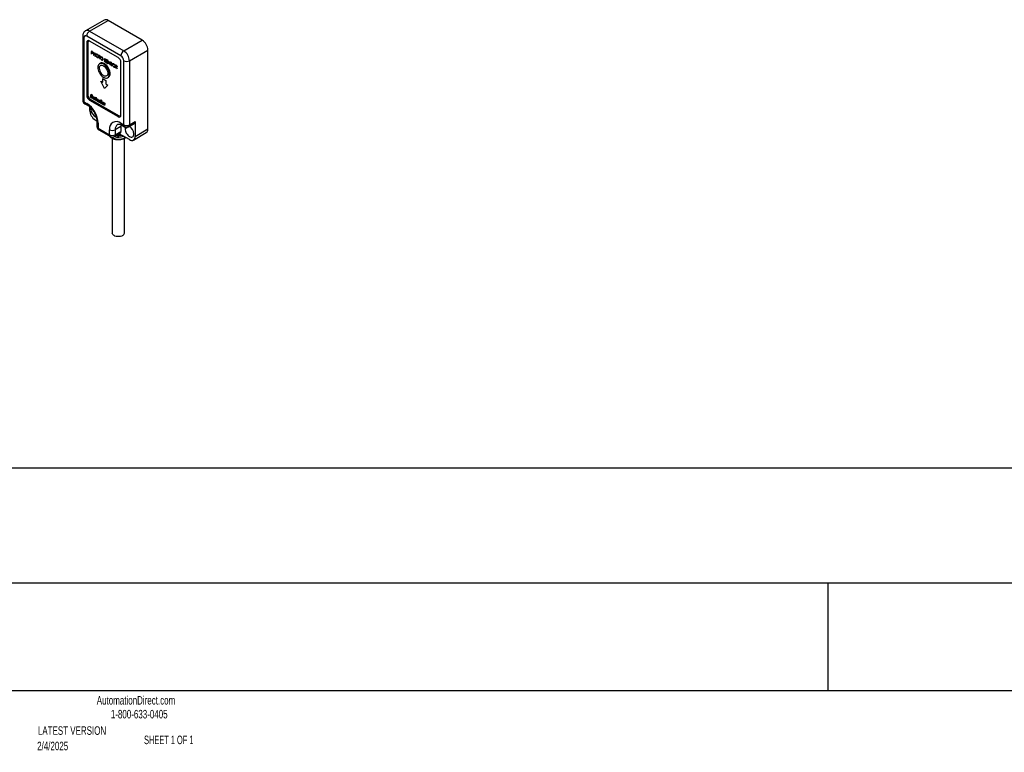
# Model space of a CAD drawing. Header units: millimetres. Extents: x 7 to 956, y 7 to 733.
# Tile 3 of 5: x 222 to 466, y 7 to 189. Entities that reach past the tile are written whole.
import ezdxf

# ---------------------------------------------------------------- set-up
doc = ezdxf.new("R2010")
doc.units = ezdxf.units.MM
doc.layers.add('TEXT', color=140, linetype='Continuous', lineweight=25)
doc.styles.add('SLDTEXTSTYLE0', font='TXT', dxfattribs={"width": 0.7})
doc.styles.add('SLDTEXTSTYLE1', font='TXT', dxfattribs={"width": 0.65})

msp = doc.modelspace()

# ---------------------------------------------------------------- linework, layer by layer
for p, q in [((242.512, 188.764), (237.916, 186.111)), ((238.916, 186.012), (243.512, 188.665)), ((251.997, 183.767), (243.512, 188.665)), ((238.916, 186.012), (247.401, 181.113)), ((237.209, 184.787), (237.209, 168.864)), ((237.502, 184.379), (237.502, 168.456)), ((246.694, 179.889), (238.209, 184.787)), ((238.816, 183.612), (238.657, 183.52)), ((245.987, 179.48), (238.916, 183.562)), ((245.993, 179.477), (239.057, 183.481)), ((239.057, 183.481), (239.057, 183.481)), ((247.401, 181.113), (251.997, 183.767)), ((238.517, 183.332), (238.209, 183.154)), ((238.209, 183.154), (238.209, 170.089)), ((238.492, 183.154), (238.492, 170.089)), ((239.476, 181.012), (239.351, 181.084)), ((239.351, 181.084), (239.351, 180.349)), ((248.815, 178.664), (253.412, 181.317)), ((253.412, 161.72), (253.412, 181.317)), ((239.351, 180.349), (239.408, 180.316)), ((239.408, 180.976), (239.525, 180.909)), ((239.408, 180.731), (239.408, 180.976)), ((239.52, 180.665), (239.408, 180.731)), ((239.408, 180.316), (239.408, 180.656)), ((239.408, 180.656), (239.454, 180.629)), ((239.93, 180.75), (239.873, 180.783)), ((239.873, 180.783), (239.873, 180.048)), ((239.873, 180.048), (239.93, 180.015)), ((239.93, 180.448), (239.93, 180.75)), ((240.257, 180.26), (239.93, 180.448)), ((239.93, 180.015), (239.93, 180.373)), ((239.93, 180.373), (240.257, 180.185)), ((240.314, 180.529), (240.257, 180.562)), ((240.257, 180.562), (240.257, 180.26)), ((240.257, 180.185), (240.257, 179.827)), ((240.257, 179.827), (240.314, 179.794)), ((240.314, 179.794), (240.314, 180.529)), ((241.505, 179.841), (241.171, 180.034)), ((241.171, 180.034), (241.171, 179.959)), ((241.171, 179.959), (241.309, 179.879)), ((241.309, 179.879), (241.309, 179.219)), ((241.309, 179.219), (241.366, 179.186)), ((241.366, 179.186), (241.366, 179.846)), ((241.366, 179.846), (241.505, 179.766)), ((241.505, 179.766), (241.505, 179.841)), ((242.603, 178.651), (242.549, 178.645)), ((242.865, 178.905), (242.917, 178.92)), ((243.414, 178.739), (243.055, 178.946)), ((243.055, 178.946), (243.055, 178.211)), ((243.112, 178.612), (243.112, 178.838)), ((243.112, 178.838), (243.414, 178.663)), ((243.414, 178.437), (243.112, 178.612)), ((243.414, 178.663), (243.414, 178.739)), ((243.54, 178.666), (243.528, 178.673)), ((243.528, 178.673), (243.528, 177.938)), ((243.961, 177.845), (243.54, 178.666)), ((247.401, 162.741), (247.401, 178.664)), ((248.815, 178.664), (248.815, 162.741)), ((241.593, 178.028), (241.381, 177.905)), ((243.055, 178.211), (243.414, 178.004)), ((243.112, 178.253), (243.112, 178.536)), ((243.112, 178.536), (243.414, 178.362)), ((243.414, 178.079), (243.112, 178.253)), ((243.414, 178.362), (243.414, 178.437)), ((243.414, 178.004), (243.414, 178.079)), ((243.528, 177.938), (243.586, 177.905)), ((243.586, 177.905), (243.586, 178.482)), ((243.586, 178.482), (244.005, 177.663)), ((244.018, 178.39), (243.961, 178.423)), ((243.961, 178.423), (243.961, 177.845)), ((244.005, 177.663), (244.018, 177.655)), ((244.018, 177.655), (244.018, 178.39)), ((244.17, 177.747), (244.116, 177.741)), ((244.431, 178.001), (244.483, 178.016)), ((245.516, 177.525), (245.389, 177.599)), ((245.389, 177.599), (245.389, 176.864)), ((245.389, 176.864), (245.446, 176.831)), ((245.446, 177.491), (245.565, 177.422)), ((245.446, 177.246), (245.446, 177.491)), ((245.562, 177.177), (245.446, 177.246)), ((245.446, 176.831), (245.446, 177.17)), ((245.446, 177.17), (245.492, 177.143)), ((245.492, 177.143), (245.726, 176.669)), ((245.797, 176.629), (245.563, 177.103)), ((245.726, 176.669), (245.797, 176.629)), ((246.694, 165.191), (246.694, 178.256)), ((242.204, 174.234), (242.982, 173.785)), ((242.204, 173.336), (242.204, 174.234)), ((242.982, 173.785), (242.982, 172.887)), ((243.381, 174.441), (243.593, 174.563)), ((243.795, 175.357), (244.007, 175.479)), ((241.744, 173.601), (242.204, 173.336)), ((242.593, 171.805), (241.744, 173.601)), ((243.441, 172.621), (242.593, 171.805)), ((242.982, 172.887), (243.441, 172.621)), ((238.492, 170.253), (238.209, 170.089)), ((239.199, 169.028), (238.916, 168.865)), ((238.916, 168.865), (245.987, 164.783)), ((239.057, 169.11), (246.128, 165.028)), ((239.117, 169.587), (239.293, 170.33)), ((239.321, 169.47), (239.117, 169.587)), ((239.293, 170.33), (239.534, 170.19)), ((239.337, 169.569), (239.321, 169.47)), ((239.47, 169.493), (239.337, 169.569)), ((239.363, 169.733), (239.39, 169.913)), ((239.447, 169.685), (239.363, 169.733)), ((239.41, 170.07), (239.425, 169.893)), ((239.425, 169.893), (239.447, 169.685)), ((239.484, 169.375), (239.47, 169.493)), ((239.689, 169.257), (239.484, 169.375)), ((239.534, 170.19), (239.689, 169.257)), ((239.715, 169.816), (239.905, 169.706)), ((239.715, 169.485), (239.715, 169.816)), ((239.905, 169.706), (239.905, 169.406)), ((239.979, 169.663), (240.17, 169.554)), ((239.979, 169.363), (239.979, 169.663)), ((240.17, 169.554), (240.17, 169.223)), ((240.244, 169.51), (240.318, 169.467)), ((240.244, 169.335), (240.244, 169.51)), ((240.318, 169.292), (240.244, 169.335)), ((240.318, 169.622), (240.508, 169.512)), ((240.318, 169.467), (240.318, 169.622)), ((240.318, 168.894), (240.318, 169.292)), ((240.508, 168.784), (240.318, 168.894)), ((240.508, 169.512), (240.508, 169.358)), ((240.508, 169.358), (240.581, 169.316)), ((240.581, 169.14), (240.508, 169.182)), ((240.508, 169.182), (240.508, 168.784)), ((240.581, 169.316), (240.581, 169.14)), ((237.502, 168.456), (238.209, 168.048)), ((237.709, 167.998), (238.416, 167.59)), ((238.916, 167.23), (238.916, 166.415)), ((239.409, 166.74), (239.234, 166.639)), ((241.161, 168.407), (241.161, 168.739)), ((241.351, 168.297), (241.161, 168.407)), ((241.351, 168.599), (241.351, 168.297)), ((241.426, 168.254), (241.426, 168.556)), ((241.615, 168.145), (241.426, 168.254)), ((241.615, 168.477), (241.615, 168.145)), ((241.686, 168.678), (241.876, 168.568)), ((241.686, 168.104), (241.686, 168.678)), ((241.876, 167.995), (241.686, 168.104)), ((241.876, 168.568), (241.876, 167.995)), ((242.255, 168.369), (242.255, 168.173)), ((242.255, 167.979), (242.255, 167.776)), ((242.318, 167.753), (242.318, 167.941)), ((242.679, 168.121), (242.678, 167.963)), ((240.33, 163.965), (240.738, 163.73)), ((246.295, 164.96), (245.987, 164.783)), ((246.528, 164.988), (246.687, 165.08)), ((240.744, 163.557), (240.744, 162.332)), ((241.037, 163.149), (241.037, 161.924)), ((241.037, 161.924), (243.866, 160.291)), ((241.244, 161.466), (244.073, 159.834)), ((243.866, 160.291), (243.866, 161.516)), ((246.694, 162.333), (245.28, 161.516)), ((245.28, 161.516), (245.28, 160.291)), ((246.694, 163.15), (247.401, 162.741)), ((246.694, 162.333), (246.694, 161.108)), ((246.901, 162.692), (247.608, 162.284)), ((248.816, 162.374), (247.719, 161.741)), ((248.608, 162.284), (250.022, 163.1)), ((248.815, 162.741), (250.23, 163.558)), ((250.23, 163.558), (250.23, 159.883)), ((250.23, 159.883), (253.412, 161.72)), ((244.558, 159.392), (244.558, 135.836)), ((245.073, 159.834), (246.487, 160.65)), ((245.28, 160.291), (246.694, 161.108)), ((248.815, 159.067), (246.28, 160.53)), ((247.558, 135.836), (247.558, 159.391)), ((247.755, 159.597), (247.755, 159.679)), ((247.755, 159.597), (247.824, 159.639)), ((249.815, 158.968), (252.997, 160.805))]:
    msp.add_line(p, q)
at = {"flags": 128}
for points in [[(243.795, 175.357), (243.776, 175.637), (243.718, 175.931), (243.625, 176.232), (243.497, 176.532), (243.339, 176.822), (243.154, 177.094), (242.949, 177.341), (242.728, 177.556), (242.498, 177.733), (242.264, 177.868), (242.034, 177.957), (241.813, 177.997), (241.607, 177.987), (241.423, 177.928), (241.265, 177.82), (241.137, 177.668), (241.043, 177.476), (240.986, 177.247), (240.967, 176.989)], [(240.967, 176.989), (240.986, 176.71), (241.043, 176.415), (241.137, 176.114), (241.265, 175.814), (241.423, 175.525), (241.607, 175.252), (241.813, 175.005), (242.034, 174.79), (242.264, 174.613), (242.498, 174.478), (242.728, 174.39), (242.949, 174.35), (243.154, 174.359), (243.339, 174.419), (243.497, 174.526), (243.625, 174.678), (243.718, 174.871), (243.776, 175.099), (243.795, 175.357)], [(241.32, 176.785), (241.34, 177.013), (241.401, 177.207), (241.499, 177.363), (241.631, 177.472), (241.791, 177.532), (241.975, 177.539), (242.174, 177.494), (242.381, 177.398), (242.588, 177.255), (242.787, 177.07), (242.97, 176.851), (243.131, 176.606), (243.263, 176.344), (243.361, 176.076), (243.421, 175.811), (243.441, 175.561)], [(244.007, 175.479), (243.988, 175.759), (243.93, 176.054), (243.837, 176.355), (243.709, 176.654), (243.551, 176.944), (243.366, 177.216), (243.161, 177.463), (242.94, 177.678), (242.71, 177.856), (242.476, 177.99), (242.246, 178.079), (242.025, 178.119), (241.819, 178.109), (241.635, 178.05), (241.593, 178.028)], [(243.441, 175.561), (243.421, 175.334), (243.361, 175.139), (243.263, 174.983), (243.131, 174.874), (242.97, 174.814), (242.787, 174.807), (242.588, 174.852), (242.381, 174.948), (242.174, 175.091), (241.975, 175.276), (241.923, 175.332)], [(239.234, 166.639), (239.255, 166.874), (239.261, 166.902)], [(246.734, 162.782), (246.716, 162.669), (246.694, 162.333)], [(247.719, 161.741), (247.74, 161.482), (247.803, 161.208), (247.904, 160.931), (248.04, 160.661), (248.207, 160.407), (248.396, 160.181), (248.602, 159.99), (248.815, 159.842), (249.029, 159.743), (249.235, 159.697), (249.424, 159.704), (249.59, 159.766), (249.727, 159.879), (249.828, 160.039), (249.89, 160.241), (249.911, 160.475)], [(247.118, 135.223), (246.891, 135.116), (246.632, 135.036), (246.35, 134.986), (246.058, 134.97), (245.765, 134.986), (245.484, 135.036), (245.224, 135.116), (244.997, 135.223), (244.811, 135.355), (244.672, 135.504), (244.587, 135.667), (244.558, 135.836)]]:
    msp.add_lwpolyline(points, dxfattribs=at)
for centre, radius, start, end in [((242.929, 187.879), 0.979, 53.47043, 115.21911), ((238.33, 185.196), 1.004, 54.33146, 114.46045), ((239.744, 184.717), 1.537, 122.60548, 177.39452), ((237.709, 184.837), 0.503, 185.80965, 245.61533), ((237.933, 184.449), 0.437, 50.79671, 189.21404), ((238.64, 183.224), 0.437, 50.79671, 189.21404), ((238.837, 183.21), 0.349, 50.79671, 189.21404), ((239.168, 183.394), 0.604, 154.0702, 176.18422), ((250.354, 181.185), 3.06, 2.4763, 57.5237), ((248.229, 179.819), 1.537, 122.60548, 177.39452), ((245.758, 178.532), 3.06, 2.4764, 57.5236), ((245.159, 178.186), 1.537, 2.60548, 57.39452), ((245.866, 178.594), 1.537, 2.60548, 57.39452), ((248.108, 180.029), 1.537, 242.60967, 297.39033), ((243.247, 176.822), 1.928, 181.09086, 198.90355), ((243.795, 176.989), 2.5, 198.46796, 221.52667), ((242.998, 175.384), 1.013, 305.92834, 5.38384), ((238.209, 168.864), 1, 180, 240.00269), ((237.709, 168.914), 0.503, 185.6948, 245.62534), ((239.744, 170.159), 1.537, 182.60548, 237.39452), ((239.72, 170.145), 1.229, 182.60548, 237.39452), ((237.992, 168.402), 0.493, 173.70115, 234.98667), ((238.71, 167.999), 0.504, 174.39769, 234.09481), ((234.914, 162.88), 6.13, 2.52015, 57.47985), ((241.973, 166.547), 3.06, 182.4763, 237.5237), ((241.456, 166.671), 2.222, 180.82174, 246.56967), ((246.263, 165.121), 0.437, 230.79671, 9.21404), ((246.349, 165.298), 0.349, 230.79671, 9.21404), ((246.674, 165.493), 0.604, 243.80938, 265.92545), ((241.245, 163.608), 0.504, 185.90684, 245.60684), ((241.744, 162.332), 1, 180, 240.00269), ((241.245, 162.382), 0.503, 185.6948, 245.62534), ((241.513, 161.864), 0.48, 172.74417, 235.94365), ((245.596, 161.786), 1.751, 51.14713, 188.86362), ((244.573, 162.881), 1.537, 242.60967, 297.39033), ((246.767, 161.671), 1.495, 125.39242, 185.92679), ((247.17, 163.089), 0.48, 172.74417, 235.94365), ((247.891, 162.687), 0.493, 173.70115, 234.98667), ((248.108, 164.106), 1.537, 242.60967, 297.39033), ((248.108, 163.15), 1, 240.00269, 299.99731), ((248.713, 161.776), 0.995, 155.1069, 182.03676), ((248.34, 162.681), 0.48, 304.05635, 7.25583), ((247.569, 160.387), 2.344, 2.15819, 58.62091), ((249.754, 163.497), 0.48, 304.05635, 7.25583), ((252.412, 161.621), 1.005, 305.64976, 5.66242), ((244.341, 160.231), 0.48, 172.74417, 235.94365), ((244.573, 161.656), 1.537, 242.60967, 297.39033), ((246.088, 162.629), 3.46, 232.27279, 298.80008), ((244.573, 160.7), 1, 240.00269, 299.99731), ((246.053, 163.61), 3.93, 254.99984, 289.49201), ((244.804, 160.231), 0.48, 304.05635, 7.25583), ((246.056, 163.003), 2.976, 259.20111, 287.02502), ((246.058, 164.449), 4.114, 268.39595, 277.07811), ((246.218, 161.047), 0.48, 304.05635, 7.25583), ((247.612, 159.579), 0.144, 304.03966, 7.25751), ((249.363, 159.751), 0.877, 231.32543, 8.68532), ((246.807, 135.91), 0.754, 294.37466, 354.3052)]:
    msp.add_arc(centre, radius, start, end)
for points, knots in [([(237.916, 186.104), (237.87, 186.078), (237.752, 186.011), (237.592, 185.859), (237.442, 185.664), (237.329, 185.445), (237.252, 185.208), (237.214, 184.986), (237.21, 184.844), (237.209, 184.787)], [0, 0, 0, 0, 0.1007398, 0.2593495, 0.4150406, 0.5705626, 0.7287548, 0.8924529, 1, 1, 1, 1]), ([(239.621, 180.918), (239.597, 180.938), (239.573, 180.953), (239.524, 180.984), (239.5, 180.998), (239.476, 181.012)], [0, 0, 0, 0, 0.5, 0.5, 1, 1, 1, 1]), ([(239.686, 180.694), (239.685, 180.673), (239.681, 180.653), (239.661, 180.628), (239.647, 180.621), (239.613, 180.62), (239.594, 180.627), (239.557, 180.644), (239.538, 180.654), (239.52, 180.665)], [0, 0, 0, 0, 0.25, 0.25, 0.5, 0.5, 0.75, 0.75, 1, 1, 1, 1]), ([(239.525, 180.909), (239.543, 180.898), (239.561, 180.887), (239.597, 180.862), (239.616, 180.847), (239.648, 180.809), (239.662, 180.786), (239.681, 180.739), (239.685, 180.715), (239.686, 180.694)], [0, 0, 0, 0, 0.25, 0.25, 0.5, 0.5, 0.75, 0.75, 1, 1, 1, 1]), ([(239.616, 180.548), (239.652, 180.538), (239.686, 180.539), (239.733, 180.58), (239.742, 180.618), (239.743, 180.661)], [0, 0, 0, 0, 0.5, 0.5, 1, 1, 1, 1]), ([(239.743, 180.661), (239.742, 180.704), (239.733, 180.752), (239.689, 180.844), (239.656, 180.886), (239.621, 180.918)], [0, 0, 0, 0, 0.5, 0.5, 1, 1, 1, 1]), ([(240.775, 180.281), (240.731, 180.306), (240.687, 180.322), (240.607, 180.329), (240.57, 180.321), (240.509, 180.284), (240.485, 180.254), (240.452, 180.179), (240.445, 180.133), (240.444, 180.083)], [0, 0, 0, 0, 0.25, 0.25, 0.5, 0.5, 0.75, 0.75, 1, 1, 1, 1]), ([(240.444, 180.083), (240.445, 180.031), (240.452, 179.977), (240.486, 179.864), (240.512, 179.807), (240.574, 179.7), (240.611, 179.649), (240.692, 179.565), (240.736, 179.532), (240.78, 179.506)], [0, 0, 0, 0, 0.25, 0.25, 0.5, 0.5, 0.75, 0.75, 1, 1, 1, 1]), ([(240.501, 180.05), (240.502, 180.091), (240.508, 180.129), (240.536, 180.19), (240.557, 180.212), (240.634, 180.254), (240.706, 180.245), (240.778, 180.204)], [0, 0, 0, 0, 0.25, 0.25, 0.5, 0.5, 1, 1, 1, 1]), ([(240.778, 179.582), (240.742, 179.604), (240.706, 179.63), (240.64, 179.699), (240.61, 179.739), (240.558, 179.826), (240.536, 179.872), (240.508, 179.964), (240.502, 180.008), (240.501, 180.05)], [0, 0, 0, 0, 0.25, 0.25, 0.5, 0.5, 0.75, 0.75, 1, 1, 1, 1]), ([(241.113, 179.7), (241.112, 179.752), (241.106, 179.807), (241.072, 179.921), (241.046, 179.978), (240.984, 180.086), (240.946, 180.137), (240.864, 180.222), (240.819, 180.254), (240.775, 180.281)], [0, 0, 0, 0, 0.25, 0.25, 0.5, 0.5, 0.75, 0.75, 1, 1, 1, 1]), ([(240.778, 180.204), (240.849, 180.162), (240.921, 180.089), (241, 179.959), (241.021, 179.912), (241.05, 179.82), (241.056, 179.775), (241.056, 179.733)], [0, 0, 0, 0, 0.5, 0.5, 0.75, 0.75, 1, 1, 1, 1]), ([(241.056, 179.733), (241.056, 179.692), (241.05, 179.653), (241.022, 179.593), (241.001, 179.569), (240.948, 179.543), (240.917, 179.539), (240.85, 179.548), (240.814, 179.562), (240.778, 179.582)], [0, 0, 0, 0, 0.25, 0.25, 0.5, 0.5, 0.75, 0.75, 1, 1, 1, 1]), ([(240.78, 179.506), (240.824, 179.482), (240.868, 179.464), (240.949, 179.455), (240.986, 179.464), (241.047, 179.5), (241.073, 179.528), (241.106, 179.603), (241.112, 179.65), (241.113, 179.7)], [0, 0, 0, 0, 0.25, 0.25, 0.5, 0.5, 0.75, 0.75, 1, 1, 1, 1]), ([(241.901, 179.631), (241.857, 179.656), (241.813, 179.672), (241.732, 179.679), (241.696, 179.671), (241.634, 179.634), (241.611, 179.604), (241.578, 179.529), (241.571, 179.483), (241.57, 179.433)], [0, 0, 0, 0, 0.25, 0.25, 0.5, 0.5, 0.75, 0.75, 1, 1, 1, 1]), ([(241.57, 179.433), (241.571, 179.381), (241.578, 179.327), (241.612, 179.214), (241.637, 179.157), (241.7, 179.05), (241.737, 178.999), (241.818, 178.915), (241.862, 178.882), (241.906, 178.856)], [0, 0, 0, 0, 0.25, 0.25, 0.5, 0.5, 0.75, 0.75, 1, 1, 1, 1]), ([(241.627, 179.4), (241.628, 179.441), (241.634, 179.479), (241.662, 179.54), (241.682, 179.562), (241.76, 179.604), (241.832, 179.595), (241.904, 179.554)], [0, 0, 0, 0, 0.25, 0.25, 0.5, 0.5, 1, 1, 1, 1]), ([(241.904, 178.932), (241.868, 178.954), (241.832, 178.98), (241.766, 179.049), (241.735, 179.089), (241.684, 179.176), (241.662, 179.222), (241.634, 179.314), (241.628, 179.358), (241.627, 179.4)], [0, 0, 0, 0, 0.25, 0.25, 0.5, 0.5, 0.75, 0.75, 1, 1, 1, 1]), ([(242.239, 179.05), (242.238, 179.102), (242.232, 179.157), (242.198, 179.271), (242.172, 179.328), (242.109, 179.436), (242.072, 179.487), (241.989, 179.572), (241.945, 179.604), (241.901, 179.631)], [0, 0, 0, 0, 0.25, 0.25, 0.5, 0.5, 0.75, 0.75, 1, 1, 1, 1]), ([(241.904, 179.554), (241.975, 179.512), (242.047, 179.439), (242.126, 179.309), (242.147, 179.262), (242.176, 179.17), (242.182, 179.125), (242.182, 179.083)], [0, 0, 0, 0, 0.5, 0.5, 0.75, 0.75, 1, 1, 1, 1]), ([(242.182, 179.083), (242.182, 179.042), (242.176, 179.003), (242.148, 178.943), (242.127, 178.919), (242.074, 178.893), (242.043, 178.889), (241.976, 178.898), (241.94, 178.912), (241.904, 178.932)], [0, 0, 0, 0, 0.25, 0.25, 0.5, 0.5, 0.75, 0.75, 1, 1, 1, 1]), ([(241.906, 178.856), (241.95, 178.832), (241.994, 178.814), (242.075, 178.805), (242.112, 178.814), (242.173, 178.85), (242.199, 178.878), (242.232, 178.953), (242.238, 179), (242.239, 179.05)], [0, 0, 0, 0, 0.25, 0.25, 0.5, 0.5, 0.75, 0.75, 1, 1, 1, 1]), ([(242.549, 178.645), (242.57, 178.591), (242.593, 178.536), (242.659, 178.437), (242.701, 178.398), (242.743, 178.373)], [0, 0, 0, 0, 0.5, 0.5, 1, 1, 1, 1]), ([(242.747, 179.143), (242.727, 179.153), (242.707, 179.162), (242.669, 179.168), (242.651, 179.166), (242.622, 179.152), (242.61, 179.14), (242.594, 179.106), (242.591, 179.085), (242.59, 179.062)], [0, 0, 0, 0, 0.25, 0.25, 0.5, 0.5, 0.75, 0.75, 1, 1, 1, 1]), ([(242.59, 179.062), (242.591, 179.041), (242.593, 179.019), (242.606, 178.974), (242.615, 178.952), (242.626, 178.929)], [0, 0, 0, 0, 0.5, 0.5, 1, 1, 1, 1]), ([(242.743, 178.448), (242.728, 178.458), (242.712, 178.469), (242.684, 178.499), (242.671, 178.517), (242.636, 178.572), (242.619, 178.612), (242.603, 178.651)], [0, 0, 0, 0, 0.25, 0.25, 0.5, 0.5, 1, 1, 1, 1]), ([(242.626, 178.929), (242.64, 178.901), (242.658, 178.874), (242.693, 178.821), (242.712, 178.795), (242.73, 178.769)], [0, 0, 0, 0, 0.5, 0.5, 1, 1, 1, 1]), ([(242.647, 179.032), (242.648, 179.045), (242.65, 179.057), (242.66, 179.075), (242.667, 179.081), (242.694, 179.091), (242.718, 179.083), (242.741, 179.071)], [0, 0, 0, 0, 0.25, 0.25, 0.5, 0.5, 1, 1, 1, 1]), ([(242.689, 178.913), (242.678, 178.932), (242.667, 178.952), (242.651, 178.993), (242.648, 179.013), (242.647, 179.032)], [0, 0, 0, 0, 0.5, 0.5, 1, 1, 1, 1]), ([(242.741, 179.071), (242.766, 179.055), (242.792, 179.031), (242.833, 178.971), (242.849, 178.938), (242.865, 178.905)], [0, 0, 0, 0, 0.5, 0.5, 1, 1, 1, 1]), ([(242.917, 178.92), (242.896, 178.965), (242.874, 179.01), (242.831, 179.07), (242.815, 179.088), (242.782, 179.12), (242.764, 179.132), (242.747, 179.143)], [0, 0, 0, 0, 0.5, 0.5, 0.75, 0.75, 1, 1, 1, 1]), ([(242.925, 178.466), (242.924, 178.493), (242.919, 178.52), (242.902, 178.577), (242.889, 178.606), (242.846, 178.688), (242.81, 178.74), (242.775, 178.79)], [0, 0, 0, 0, 0.25, 0.25, 0.5, 0.5, 1, 1, 1, 1]), ([(242.845, 178.586), (242.851, 178.571), (242.857, 178.557), (242.865, 178.528), (242.867, 178.514), (242.868, 178.5)], [0, 0, 0, 0, 0.5, 0.5, 1, 1, 1, 1]), ([(242.868, 178.5), (242.867, 178.483), (242.864, 178.467), (242.85, 178.444), (242.84, 178.436), (242.804, 178.423), (242.773, 178.431), (242.743, 178.448)], [0, 0, 0, 0, 0.25, 0.25, 0.5, 0.5, 1, 1, 1, 1]), ([(242.743, 178.373), (242.766, 178.36), (242.789, 178.35), (242.833, 178.344), (242.852, 178.348), (242.886, 178.365), (242.901, 178.378), (242.92, 178.416), (242.924, 178.44), (242.925, 178.466)], [0, 0, 0, 0, 0.25, 0.25, 0.5, 0.5, 0.75, 0.75, 1, 1, 1, 1]), ([(244.116, 177.741), (244.136, 177.686), (244.16, 177.631), (244.225, 177.533), (244.267, 177.493), (244.309, 177.468)], [0, 0, 0, 0, 0.5, 0.5, 1, 1, 1, 1]), ([(244.313, 178.238), (244.293, 178.249), (244.273, 178.258), (244.236, 178.263), (244.218, 178.262), (244.188, 178.248), (244.176, 178.235), (244.161, 178.202), (244.157, 178.18), (244.157, 178.157)], [0, 0, 0, 0, 0.25, 0.25, 0.5, 0.5, 0.75, 0.75, 1, 1, 1, 1]), ([(244.157, 178.157), (244.157, 178.137), (244.16, 178.115), (244.172, 178.07), (244.182, 178.047), (244.192, 178.025)], [0, 0, 0, 0, 0.5, 0.5, 1, 1, 1, 1]), ([(244.309, 177.544), (244.294, 177.553), (244.279, 177.565), (244.25, 177.595), (244.238, 177.612), (244.203, 177.667), (244.185, 177.707), (244.17, 177.747)], [0, 0, 0, 0, 0.25, 0.25, 0.5, 0.5, 1, 1, 1, 1]), ([(244.192, 178.025), (244.207, 177.997), (244.224, 177.97), (244.26, 177.917), (244.278, 177.891), (244.297, 177.865)], [0, 0, 0, 0, 0.5, 0.5, 1, 1, 1, 1]), ([(244.214, 178.128), (244.214, 178.14), (244.216, 178.153), (244.226, 178.171), (244.234, 178.177), (244.261, 178.186), (244.284, 178.179), (244.307, 178.167)], [0, 0, 0, 0, 0.25, 0.25, 0.5, 0.5, 1, 1, 1, 1]), ([(244.256, 178.008), (244.244, 178.028), (244.233, 178.048), (244.218, 178.089), (244.214, 178.109), (244.214, 178.128)], [0, 0, 0, 0, 0.5, 0.5, 1, 1, 1, 1]), ([(244.307, 178.167), (244.333, 178.151), (244.359, 178.127), (244.399, 178.066), (244.416, 178.033), (244.431, 178.001)], [0, 0, 0, 0, 0.5, 0.5, 1, 1, 1, 1]), ([(244.434, 177.596), (244.433, 177.579), (244.43, 177.563), (244.417, 177.539), (244.407, 177.531), (244.371, 177.519), (244.34, 177.527), (244.309, 177.544)], [0, 0, 0, 0, 0.25, 0.25, 0.5, 0.5, 1, 1, 1, 1]), ([(244.309, 177.468), (244.333, 177.455), (244.356, 177.446), (244.399, 177.44), (244.419, 177.443), (244.453, 177.46), (244.467, 177.474), (244.486, 177.511), (244.491, 177.536), (244.491, 177.562)], [0, 0, 0, 0, 0.25, 0.25, 0.5, 0.5, 0.75, 0.75, 1, 1, 1, 1]), ([(244.483, 178.016), (244.462, 178.061), (244.44, 178.105), (244.398, 178.165), (244.382, 178.184), (244.348, 178.215), (244.331, 178.228), (244.313, 178.238)], [0, 0, 0, 0, 0.5, 0.5, 0.75, 0.75, 1, 1, 1, 1]), ([(244.491, 177.562), (244.49, 177.588), (244.486, 177.616), (244.468, 177.673), (244.456, 177.701), (244.412, 177.784), (244.377, 177.835), (244.341, 177.886)], [0, 0, 0, 0, 0.25, 0.25, 0.5, 0.5, 1, 1, 1, 1]), ([(244.411, 177.681), (244.418, 177.667), (244.424, 177.652), (244.432, 177.623), (244.434, 177.61), (244.434, 177.596)], [0, 0, 0, 0, 0.5, 0.5, 1, 1, 1, 1]), ([(244.92, 177.889), (244.876, 177.913), (244.832, 177.929), (244.751, 177.937), (244.714, 177.929), (244.653, 177.892), (244.629, 177.862), (244.597, 177.786), (244.59, 177.74), (244.589, 177.69)], [0, 0, 0, 0, 0.25, 0.25, 0.5, 0.5, 0.75, 0.75, 1, 1, 1, 1]), ([(244.589, 177.69), (244.59, 177.639), (244.597, 177.584), (244.631, 177.471), (244.656, 177.414), (244.719, 177.307), (244.755, 177.257), (244.837, 177.172), (244.881, 177.14), (244.925, 177.113)], [0, 0, 0, 0, 0.25, 0.25, 0.5, 0.5, 0.75, 0.75, 1, 1, 1, 1]), ([(244.646, 177.657), (244.647, 177.698), (244.653, 177.737), (244.68, 177.797), (244.701, 177.82), (244.779, 177.861), (244.85, 177.852), (244.922, 177.812)], [0, 0, 0, 0, 0.25, 0.25, 0.5, 0.5, 1, 1, 1, 1]), ([(244.922, 177.19), (244.887, 177.211), (244.851, 177.238), (244.785, 177.306), (244.754, 177.346), (244.702, 177.433), (244.681, 177.479), (244.653, 177.571), (244.647, 177.615), (244.646, 177.657)], [0, 0, 0, 0, 0.25, 0.25, 0.5, 0.5, 0.75, 0.75, 1, 1, 1, 1]), ([(245.258, 177.307), (245.257, 177.359), (245.251, 177.414), (245.217, 177.528), (245.191, 177.585), (245.128, 177.694), (245.091, 177.745), (245.008, 177.829), (244.964, 177.862), (244.92, 177.889)], [0, 0, 0, 0, 0.25, 0.25, 0.5, 0.5, 0.75, 0.75, 1, 1, 1, 1]), ([(244.922, 177.812), (244.994, 177.769), (245.066, 177.697), (245.145, 177.567), (245.166, 177.52), (245.195, 177.427), (245.201, 177.382), (245.201, 177.34)], [0, 0, 0, 0, 0.5, 0.5, 0.75, 0.75, 1, 1, 1, 1]), ([(245.201, 177.34), (245.201, 177.299), (245.195, 177.261), (245.167, 177.2), (245.146, 177.177), (245.093, 177.15), (245.062, 177.146), (244.995, 177.155), (244.958, 177.17), (244.922, 177.19)], [0, 0, 0, 0, 0.25, 0.25, 0.5, 0.5, 0.75, 0.75, 1, 1, 1, 1]), ([(244.925, 177.113), (244.969, 177.089), (245.013, 177.071), (245.094, 177.063), (245.13, 177.071), (245.192, 177.107), (245.218, 177.135), (245.251, 177.21), (245.257, 177.257), (245.258, 177.307)], [0, 0, 0, 0, 0.25, 0.25, 0.5, 0.5, 0.75, 0.75, 1, 1, 1, 1]), ([(245.731, 177.205), (245.731, 177.183), (245.726, 177.164), (245.706, 177.138), (245.691, 177.132), (245.657, 177.132), (245.638, 177.139), (245.6, 177.156), (245.581, 177.166), (245.562, 177.177)], [0, 0, 0, 0, 0.25, 0.25, 0.5, 0.5, 0.75, 0.75, 1, 1, 1, 1]), ([(245.563, 177.103), (245.617, 177.072), (245.673, 177.045), (245.741, 177.057), (245.759, 177.071), (245.783, 177.112), (245.788, 177.141), (245.788, 177.172)], [0, 0, 0, 0, 0.5, 0.5, 0.75, 0.75, 1, 1, 1, 1]), ([(245.565, 177.422), (245.584, 177.411), (245.602, 177.4), (245.639, 177.374), (245.658, 177.36), (245.691, 177.322), (245.706, 177.298), (245.726, 177.251), (245.731, 177.227), (245.731, 177.205)], [0, 0, 0, 0, 0.25, 0.25, 0.5, 0.5, 0.75, 0.75, 1, 1, 1, 1]), ([(245.788, 177.172), (245.788, 177.215), (245.777, 177.265), (245.73, 177.359), (245.696, 177.401), (245.66, 177.432)], [0, 0, 0, 0, 0.5, 0.5, 1, 1, 1, 1]), ([(240.17, 169.223), (240.17, 169.154), (240.151, 169.087), (240.087, 169.054), (240.059, 169.054), (240.002, 169.068), (239.972, 169.082), (239.913, 169.116), (239.883, 169.137), (239.826, 169.189), (239.798, 169.221), (239.734, 169.329), (239.715, 169.416), (239.715, 169.485)], [0, 0, 0, 0, 0.25, 0.25, 0.375, 0.375, 0.5, 0.5, 0.625, 0.625, 0.75, 0.75, 1, 1, 1, 1]), ([(239.905, 169.406), (239.905, 169.385), (239.903, 169.365), (239.909, 169.331), (239.912, 169.318), (239.924, 169.296), (239.933, 169.288), (239.952, 169.277), (239.961, 169.274), (239.973, 169.283), (239.976, 169.292), (239.981, 169.32), (239.979, 169.342), (239.979, 169.363)], [0, 0, 0, 0, 0.25, 0.25, 0.375, 0.375, 0.5, 0.5, 0.625, 0.625, 0.75, 0.75, 1, 1, 1, 1]), ([(240.86, 168.569), (240.826, 168.589), (240.792, 168.614), (240.73, 168.679), (240.702, 168.72), (240.638, 168.847), (240.622, 168.937), (240.622, 169.092), (240.638, 169.163), (240.702, 169.216), (240.73, 169.224), (240.792, 169.217), (240.826, 169.204), (240.86, 169.185)], [0, 0, 0, 0, 0.125, 0.125, 0.25, 0.25, 0.5, 0.5, 0.75, 0.75, 0.875, 0.875, 1, 1, 1, 1]), ([(240.86, 168.747), (240.847, 168.755), (240.834, 168.765), (240.812, 168.792), (240.803, 168.809), (240.786, 168.859), (240.783, 168.891), (240.783, 168.95), (240.785, 168.98), (240.803, 169.01), (240.811, 169.017), (240.834, 169.019), (240.847, 169.013), (240.86, 169.007)], [0, 0, 0, 0, 0.125, 0.125, 0.25, 0.25, 0.5, 0.5, 0.75, 0.75, 0.875, 0.875, 1, 1, 1, 1]), ([(240.86, 169.185), (240.893, 169.165), (240.927, 169.14), (240.989, 169.074), (241.017, 169.034), (241.082, 168.907), (241.098, 168.817), (241.098, 168.662), (241.081, 168.591), (241.017, 168.538), (240.989, 168.53), (240.927, 168.536), (240.893, 168.55), (240.86, 168.569)], [0, 0, 0, 0, 0.125, 0.125, 0.25, 0.25, 0.5, 0.5, 0.75, 0.75, 0.875, 0.875, 1, 1, 1, 1]), ([(240.86, 169.007), (240.873, 168.999), (240.886, 168.989), (240.908, 168.961), (240.916, 168.945), (240.934, 168.895), (240.936, 168.863), (240.936, 168.804), (240.934, 168.774), (240.917, 168.744), (240.908, 168.737), (240.886, 168.735), (240.873, 168.741), (240.86, 168.747)], [0, 0, 0, 0, 0.125, 0.125, 0.25, 0.25, 0.5, 0.5, 0.75, 0.75, 0.875, 0.875, 1, 1, 1, 1]), ([(241.161, 168.739), (241.161, 168.808), (241.18, 168.874), (241.244, 168.908), (241.272, 168.908), (241.329, 168.894), (241.359, 168.88), (241.418, 168.846), (241.448, 168.825), (241.505, 168.773), (241.532, 168.741), (241.597, 168.632), (241.615, 168.546), (241.615, 168.477)], [0, 0, 0, 0, 0.25, 0.25, 0.375, 0.375, 0.5, 0.5, 0.625, 0.625, 0.75, 0.75, 1, 1, 1, 1]), ([(241.679, 168.858), (241.679, 168.888), (241.69, 168.913), (241.728, 168.935), (241.755, 168.932), (241.808, 168.901), (241.835, 168.873), (241.873, 168.807), (241.884, 168.77), (241.884, 168.739)], [0, 0, 0, 0, 0.25, 0.25, 0.5, 0.5, 0.75, 0.75, 1, 1, 1, 1]), ([(241.884, 168.739), (241.884, 168.708), (241.873, 168.684), (241.835, 168.662), (241.808, 168.664), (241.755, 168.695), (241.728, 168.724), (241.69, 168.789), (241.679, 168.827), (241.679, 168.858)], [0, 0, 0, 0, 0.25, 0.25, 0.5, 0.5, 0.75, 0.75, 1, 1, 1, 1]), ([(238.416, 167.59), (238.456, 167.566), (238.574, 167.496), (238.778, 167.351), (239.023, 167.145), (239.268, 166.905), (239.507, 166.635), (239.736, 166.339), (239.949, 166.021), (240.142, 165.688), (240.313, 165.344), (240.457, 164.996), (240.574, 164.651), (240.66, 164.316), (240.717, 163.998), (240.741, 163.745), (240.744, 163.606), (240.744, 163.557)], [0, 0, 0, 0, 0.0362373, 0.1056788, 0.1757329, 0.2464776, 0.3178346, 0.3896782, 0.4618607, 0.5342261, 0.6066158, 0.6788193, 0.7506775, 0.8220378, 0.8927613, 0.9627415, 1, 1, 1, 1]), ([(241.426, 168.556), (241.426, 168.577), (241.427, 168.597), (241.422, 168.631), (241.419, 168.643), (241.407, 168.666), (241.398, 168.674), (241.379, 168.685), (241.37, 168.687), (241.358, 168.678), (241.355, 168.67), (241.349, 168.642), (241.351, 168.62), (241.351, 168.599)], [0, 0, 0, 0, 0.25, 0.25, 0.375, 0.375, 0.5, 0.5, 0.625, 0.625, 0.75, 0.75, 1, 1, 1, 1]), ([(242.255, 167.776), (242.216, 167.791), (242.175, 167.813), (242.094, 167.874), (242.055, 167.913), (241.99, 168.007), (241.965, 168.061), (241.935, 168.165), (241.93, 168.215), (241.93, 168.308), (241.936, 168.352), (241.966, 168.421), (241.991, 168.445), (242.088, 168.474), (242.177, 168.438), (242.255, 168.369)], [0, 0, 0, 0, 0.125, 0.125, 0.25, 0.25, 0.375, 0.375, 0.5, 0.5, 0.625, 0.625, 0.75, 0.75, 1, 1, 1, 1]), ([(242.255, 168.173), (242.247, 168.181), (242.234, 168.191), (242.223, 168.2), (242.216, 168.205), (242.213, 168.207), (242.191, 168.22), (242.177, 168.225), (242.138, 168.221), (242.12, 168.19), (242.12, 168.156)], [0, 0, 0, 0, 0.125, 0.1875, 0.1875, 0.25, 0.25, 0.5, 0.5, 1, 1, 1, 1]), ([(242.12, 168.156), (242.12, 168.139), (242.125, 168.119), (242.139, 168.088), (242.144, 168.079), (242.155, 168.06), (242.162, 168.05), (242.19, 168.017), (242.219, 167.996), (242.255, 167.979)], [0, 0, 0, 0, 0.25, 0.25, 0.375, 0.375, 0.5, 0.5, 1, 1, 1, 1]), ([(242.318, 168.179), (242.318, 168.22), (242.335, 168.254), (242.389, 168.279), (242.425, 168.274), (242.533, 168.239), (242.609, 168.186), (242.679, 168.121)], [0, 0, 0, 0, 0.25, 0.25, 0.5, 0.5, 1, 1, 1, 1]), ([(242.318, 167.941), (242.35, 167.907), (242.384, 167.879), (242.429, 167.852), (242.438, 167.847), (242.455, 167.845), (242.462, 167.849), (242.473, 167.871), (242.455, 167.899), (242.423, 167.942), (242.409, 167.958), (242.381, 167.996), (242.367, 168.018), (242.333, 168.087), (242.318, 168.138), (242.318, 168.179)], [0, 0, 0, 0, 0.25, 0.25, 0.3125, 0.3125, 0.375, 0.375, 0.5, 0.5, 0.625, 0.625, 0.75, 0.75, 1, 1, 1, 1]), ([(242.536, 168.03), (242.536, 168.013), (242.546, 167.991), (242.569, 167.953), (242.582, 167.938), (242.621, 167.891), (242.647, 167.855), (242.677, 167.778), (242.682, 167.74), (242.678, 167.673), (242.668, 167.645), (242.633, 167.609), (242.609, 167.601), (242.554, 167.603), (242.525, 167.611), (242.435, 167.652), (242.374, 167.699), (242.318, 167.753)], [0, 0, 0, 0, 0.0625, 0.0625, 0.125, 0.125, 0.25, 0.25, 0.375, 0.375, 0.5, 0.5, 0.625, 0.625, 0.75, 0.75, 1, 1, 1, 1]), ([(242.678, 167.963), (242.666, 167.974), (242.656, 167.983), (242.631, 168.002), (242.617, 168.013), (242.569, 168.043), (242.536, 168.058), (242.536, 168.03)], [0, 0, 0, 0, 0.25, 0.25, 0.5, 0.5, 1, 1, 1, 1]), ([(245.903, 162.888), (245.925, 162.9), (245.967, 162.923), (246.06, 162.942), (246.181, 162.945), (246.334, 162.925), (246.517, 162.875), (246.71, 162.796), (246.844, 162.723), (246.901, 162.692)], [0, 0, 0, 0, 0.1685099, 0.3252078, 0.4686909, 0.605127, 0.7497882, 0.891653, 1, 1, 1, 1]), ([(243.863, 159.955), (243.864, 159.953), (243.904, 159.882), (244.023, 159.757), (244.219, 159.584), (244.46, 159.432), (244.732, 159.303), (245.033, 159.199), (245.353, 159.124), (245.687, 159.077), (246.027, 159.06), (246.368, 159.072), (246.704, 159.113), (247.027, 159.184), (247.332, 159.283), (247.55, 159.38), (247.664, 159.444), (247.693, 159.46)], [0, 0, 0, 0, 0.0023639, 0.0732377, 0.1463287, 0.2210714, 0.2966012, 0.3721875, 0.447577, 0.5227603, 0.597814, 0.6728481, 0.7479684, 0.8232794, 0.8989105, 0.974975, 1, 1, 1, 1]), ([(247.693, 159.46), (247.738, 159.486), (247.811, 159.529), (247.872, 159.579), (247.895, 159.598)], [0, 0, 0, 0, 0.6233288, 1, 1, 1, 1])]:
    msp.add_open_spline(points, degree=3, knots=knots)
for points in [[(239.454, 180.629), (239.508, 180.598), (239.563, 180.566), (239.616, 180.548)], [(242.775, 178.79), (242.746, 178.831), (242.716, 178.87), (242.689, 178.913)], [(242.73, 178.769), (242.772, 178.711), (242.813, 178.651), (242.845, 178.586)], [(244.341, 177.886), (244.312, 177.926), (244.282, 177.966), (244.256, 178.008)], [(244.297, 177.865), (244.338, 177.806), (244.38, 177.746), (244.411, 177.681)], [(245.66, 177.432), (245.613, 177.471), (245.564, 177.497), (245.516, 177.525)], [(239.39, 169.913), (239.398, 169.964), (239.404, 170.017), (239.41, 170.07)]]:
    msp.add_open_spline(points, degree=3)
at = {"layer": 'TEXT'}
for p, q in [((955.675, 77.441), (22.225, 77.441)), ((955.675, 48.895), (22.225, 48.895)), ((422.263, 48.895), (422.263, 22.225)), ((22.225, 22.225), (955.675, 22.225))]:
    msp.add_line(p, q, dxfattribs=at)

# ---------------------------------------------------------------- texts
at = {"color": 179, "linetype": 'Continuous', "lineweight": 18, "char_height": 2.11667, "attachment_point": 1, "style": 'SLDTEXTSTYLE0'}
for s, insert in [('AutomationDirect.com', (240.695, 20.877)), ('1-800-633-0405', (244.192, 17.437))]:
    msp.add_mtext(s, dxfattribs=dict(at, insert=insert))
at = {"layer": 'TEXT'}
for s, insert, char_height, attachment_point, style in [('LATEST VERSION', (234.552, 13.364), 2.11667, 2, 'SLDTEXTSTYLE0'), ('SHEET 1 OF 1', (252.441, 11.051), 2.11667, 1, 'SLDTEXTSTYLE1'), ('2/4/2025', (229.739, 9.537), 2.1167, 2, 'SLDTEXTSTYLE0')]:
    msp.add_mtext(s, dxfattribs=dict(at, insert=insert, char_height=char_height, attachment_point=attachment_point, style=style))

doc.saveas('drawing.dxf')
